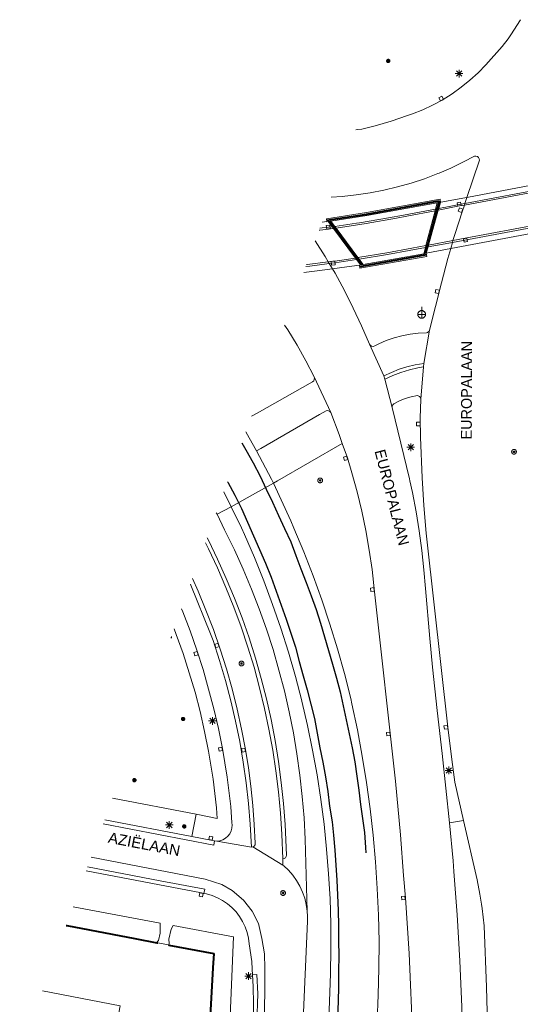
# Model space of a CAD drawing. Header units: metres. Extents: x 135779 to 137489, y 452643 to 455118.
# Tile 2 of 256: x 135779 to 135844, y 453048 to 453176. Entities that reach past the tile are written whole.
import ezdxf

# ---------------------------------------------------------------- set-up
doc = ezdxf.new("R2010")
doc.units = ezdxf.units.M
doc.linetypes.add('DGN_Style_3', pattern=[78.572352, 56.123108, -22.449243])
doc.linetypes.add('DGN_Style_4', pattern=[89.853097, 44.898487, -22.449243, 0.056123, -22.449243])
for name, color, linetype, lineweight in [('KTop_BTD_Groenvoorziening', 62, 'Continuous', 13), ('KTop_BTD_Groenvoorziening_gras- en kruidachtigen', 62, 'Continuous', 13), ('KTop_BTD_Groenvoorziening_heesters', 62, 'Continuous', 13), ('KTop_ORL_Weg_Straatnaam (t)', 7, 'Continuous', 13), ('KTop_OTD_Gesloten verharding', 15, 'Continuous', 13), ('KTop_OTD_Open verharding_beton element', 15, 'Continuous', 13), ('KTop_OWG_Verkeerseiland', 2, 'Continuous', 13), ('KTop_PAL_Lichtmast', 40, 'Continuous', 13), ('KTop_PAL_Portaal', 222, 'Continuous', 13), ('KTop_PND_Grondvlaksituatie van BAG-pand [tachy]', 1, 'Continuous', 13), ('KTop_PUT_Inspectie- of rioolput', 15, 'Continuous', 13), ('KTop_PUT_Kolk', 15, 'Continuous', 13), ('KTop_SHD_Hek (l)', 15, 'DGN_Style_4', 40), ('KTop_SHD_Muur', 15, 'Continuous', 13), ('KTop_SPR_Sneltram (l)', 251, 'DGN_Style_3', 30), ('KTop_TND_TUNNELDEEL', 16, 'Continuous', 13), ('KTop_VGO_Boom', 92, 'Continuous', 13), ('KTop_WGD_Fietspad', 40, 'Continuous', 13), ('KTop_WGD_OV-baan', 251, 'Continuous', 13), ('KTop_WGD_Overweg', 251, 'Continuous', 13), ('KTop_WGD_Rijbaan_Lokale weg', 251, 'Continuous', 13), ('KTop_WGD_Rijbaan_Lokale weg_fietsstrook', 40, 'Continuous', 13), ('KTop_WGD_Spoorbaan', 251, 'Continuous', 13), ('KTop_WGD_Voetpad', 251, 'Continuous', 13)]:
    doc.layers.add(name, color=color, linetype=linetype, lineweight=lineweight)
doc.styles.add('Style-Arial', font='arial.ttf')
doc.styles.add('Style-ROVU', font='ROVU.shx')

# ---------------------------------------------------------------- blocks, each defined once
blk = doc.blocks.new('PAL_Lichtmast')
at = {"layer": 'KTop_PAL_Lichtmast'}
for p, q in [((-0.35, -0.35), (0.35, 0.35)), ((0.35, -0.35), (-0.35, 0.35)), ((0, -0.5), (0, 0.5)), ((-0.5, 0), (0.5, 0))]:
    blk.add_line(p, q, dxfattribs=at)
blk = doc.blocks.new('PAL_Portaal')
at = {"layer": 'KTop_PAL_Portaal'}
for p, q in [((0, -0.5), (0, 1)), ((0.5, 0), (-0.5, 0))]:
    blk.add_line(p, q, dxfattribs=at)
at = {"layer": 'KTop_PAL_Portaal', "flags": 128}
blk.add_lwpolyline([(0, 0.5), (-0.05, 0.5), (-0.1, 0.49), (-0.15, 0.48), (-0.2, 0.46), (-0.25, 0.43), (-0.29, 0.4), (-0.33, 0.37), (-0.37, 0.33), (-0.4, 0.29), (-0.43, 0.25), (-0.46, 0.2), (-0.48, 0.15), (-0.49, 0.1), (-0.5, 0.05), (-0.5, 0), (-0.5, -0.05), (-0.49, -0.1), (-0.48, -0.15), (-0.46, -0.2), (-0.43, -0.25), (-0.4, -0.29), (-0.37, -0.33), (-0.33, -0.37), (-0.29, -0.4), (-0.25, -0.43), (-0.2, -0.46), (-0.15, -0.48), (-0.1, -0.49), (-0.05, -0.5), (0, -0.5), (0.05, -0.5), (0.1, -0.49), (0.15, -0.48), (0.2, -0.46), (0.25, -0.43), (0.29, -0.4), (0.33, -0.37), (0.37, -0.33), (0.4, -0.29), (0.43, -0.25), (0.46, -0.2), (0.48, -0.15), (0.49, -0.1), (0.5, -0.05), (0.5, 0), (0.5, 0.05), (0.49, 0.1), (0.48, 0.15), (0.46, 0.2), (0.43, 0.25), (0.4, 0.29), (0.37, 0.33), (0.33, 0.37), (0.29, 0.4), (0.25, 0.43), (0.2, 0.46), (0.15, 0.48), (0.1, 0.49), (0.05, 0.5), (0, 0.5)], dxfattribs=at)
blk = doc.blocks.new('PUT_Inspectie-_of_rioolput')
at = {"layer": 'KTop_PUT_Inspectie- of rioolput', "flags": 128}
for points in [[(0.31, 0), (0.31, 0.03), (0.3, 0.06), (0.29, 0.1), (0.28, 0.13), (0.27, 0.15), (0.25, 0.18), (0.23, 0.21), (0.21, 0.23), (0.18, 0.25), (0.15, 0.27), (0.13, 0.28), (0.1, 0.29), (0.06, 0.3), (0.03, 0.31), (0, 0.31), (-0.03, 0.31), (-0.06, 0.3), (-0.1, 0.29), (-0.13, 0.28), (-0.16, 0.27), (-0.18, 0.25), (-0.21, 0.23), (-0.23, 0.21), (-0.25, 0.18), (-0.27, 0.15), (-0.28, 0.13), (-0.29, 0.1), (-0.3, 0.06), (-0.31, 0.03), (-0.31, 0), (-0.31, -0.03), (-0.3, -0.06), (-0.29, -0.1), (-0.28, -0.13), (-0.27, -0.16), (-0.25, -0.18), (-0.23, -0.21), (-0.21, -0.23), (-0.18, -0.25), (-0.15, -0.27), (-0.13, -0.28), (-0.1, -0.29), (-0.06, -0.3), (-0.03, -0.31), (0, -0.31), (0.03, -0.31), (0.06, -0.3), (0.1, -0.29), (0.13, -0.28), (0.15, -0.27), (0.18, -0.25), (0.21, -0.23), (0.23, -0.21), (0.25, -0.18), (0.27, -0.15), (0.28, -0.13), (0.29, -0.1), (0.3, -0.06), (0.31, -0.03), (0.31, 0)], [(0.1, 0), (0.09, 0.01), (0.09, 0.02), (0.09, 0.03), (0.09, 0.04), (0.08, 0.05), (0.08, 0.06), (0.07, 0.06), (0.06, 0.07), (0.06, 0.08), (0.05, 0.08), (0.04, 0.09), (0.03, 0.09), (0.02, 0.09), (0.01, 0.09), (0, 0.09), (-0.01, 0.09), (-0.02, 0.09), (-0.03, 0.09), (-0.04, 0.09), (-0.05, 0.08), (-0.06, 0.08), (-0.06, 0.07), (-0.07, 0.06), (-0.08, 0.06), (-0.08, 0.05), (-0.09, 0.04), (-0.09, 0.03), (-0.09, 0.02), (-0.09, 0.01), (-0.09, 0), (-0.09, -0.01), (-0.09, -0.02), (-0.09, -0.03), (-0.09, -0.04), (-0.08, -0.05), (-0.08, -0.06), (-0.07, -0.06), (-0.06, -0.07), (-0.06, -0.08), (-0.05, -0.08), (-0.04, -0.09), (-0.03, -0.09), (-0.02, -0.09), (-0.01, -0.09), (0, -0.09), (0.01, -0.09), (0.02, -0.09), (0.03, -0.09), (0.04, -0.09), (0.05, -0.08), (0.06, -0.08), (0.06, -0.07), (0.07, -0.06), (0.08, -0.06), (0.08, -0.05), (0.09, -0.04), (0.09, -0.03), (0.09, -0.02), (0.09, -0.01), (0.1, 0)], [(0.04, 0), (0.03, 0), (0.03, 0.01), (0.03, 0.01), (0.03, 0.01), (0.03, 0.02), (0.03, 0.02), (0.03, 0.02), (0.02, 0.03), (0.02, 0.03), (0.02, 0.03), (0.01, 0.03), (0.01, 0.03), (0.01, 0.03), (0, 0.03), (0, 0.03), (0, 0.03), (-0.01, 0.03), (-0.01, 0.03), (-0.01, 0.03), (-0.02, 0.03), (-0.02, 0.03), (-0.02, 0.03), (-0.03, 0.02), (-0.03, 0.02), (-0.03, 0.02), (-0.03, 0.01), (-0.03, 0.01), (-0.03, 0.01), (-0.03, 0), (-0.03, 0), (-0.03, 0), (-0.03, -0.01), (-0.03, -0.01), (-0.03, -0.01), (-0.03, -0.02), (-0.03, -0.02), (-0.03, -0.02), (-0.02, -0.03), (-0.02, -0.03), (-0.02, -0.03), (-0.01, -0.03), (-0.01, -0.03), (-0.01, -0.03), (0, -0.03), (0, -0.03), (0, -0.03), (0.01, -0.03), (0.01, -0.03), (0.01, -0.03), (0.02, -0.03), (0.02, -0.03), (0.02, -0.03), (0.03, -0.02), (0.03, -0.02), (0.03, -0.02), (0.03, -0.01), (0.03, -0.01), (0.03, -0.01), (0.03, 0), (0.04, 0)], [(0.01, 0.02), (0.01, 0.02), (0.01, 0.02), (0, 0.02), (0, 0.02), (0, 0.02), (0, 0.02), (-0.01, 0.02), (-0.01, 0.02), (-0.01, 0.02), (-0.01, 0.02), (-0.01, 0.02), (-0.02, 0.02), (-0.02, 0.01), (-0.02, 0.01), (-0.02, 0.01), (-0.02, 0.01), (-0.02, 0.01), (-0.02, 0), (-0.02, 0), (-0.02, 0), (-0.02, 0), (-0.02, -0.01), (-0.02, -0.01), (-0.02, -0.01), (-0.02, -0.01), (-0.02, -0.01), (-0.02, -0.02), (-0.01, -0.02), (-0.01, -0.02), (-0.01, -0.02), (-0.01, -0.02), (-0.01, -0.02), (0, -0.02), (0, -0.02), (0, -0.02), (0, -0.02), (0.01, -0.02), (0.01, -0.02), (0.01, -0.02), (0.01, -0.02), (0.01, -0.02), (0.02, -0.02), (0.02, -0.01), (0.02, -0.01), (0.02, -0.01), (0.02, -0.01), (0.02, -0.01), (0.02, 0), (0.02, 0), (0.02, 0), (0.02, 0), (0.02, 0.01), (0.02, 0.01), (0.02, 0.01), (0.02, 0.01), (0.02, 0.01), (0.02, 0.02), (0.01, 0.02), (0.01, 0.02), (0.01, 0.02)]]:
    blk.add_lwpolyline(points, dxfattribs=at)
blk = doc.blocks.new('PUT_Kolk')
at = {"layer": 'KTop_PUT_Kolk', "flags": 128}
blk.add_lwpolyline([(0.22, -0.23), (0.22, 0.22), (-0.23, 0.22), (-0.23, -0.23), (0.22, -0.23)], dxfattribs=at)
blk = doc.blocks.new('VGO_Boom')
at = {"layer": 'KTop_VGO_Boom', "flags": 128}
for points in [[(0.21, 0), (0.21, 0.02), (0.21, 0.04), (0.2, 0.07), (0.2, 0.09), (0.19, 0.11), (0.17, 0.13), (0.16, 0.14), (0.14, 0.16), (0.13, 0.17), (0.11, 0.19), (0.09, 0.2), (0.07, 0.2), (0.04, 0.21), (0.02, 0.21), (0, 0.21), (-0.02, 0.21), (-0.05, 0.21), (-0.07, 0.2), (-0.09, 0.2), (-0.11, 0.19), (-0.13, 0.17), (-0.14, 0.16), (-0.16, 0.14), (-0.17, 0.13), (-0.19, 0.11), (-0.2, 0.09), (-0.2, 0.07), (-0.21, 0.04), (-0.21, 0.02), (-0.22, 0), (-0.21, -0.02), (-0.21, -0.05), (-0.2, -0.07), (-0.2, -0.09), (-0.19, -0.11), (-0.17, -0.13), (-0.16, -0.14), (-0.14, -0.16), (-0.13, -0.17), (-0.11, -0.19), (-0.09, -0.2), (-0.07, -0.2), (-0.05, -0.21), (-0.02, -0.21), (0, -0.22), (0.02, -0.21), (0.04, -0.21), (0.07, -0.2), (0.09, -0.2), (0.11, -0.19), (0.13, -0.17), (0.14, -0.16), (0.16, -0.14), (0.17, -0.13), (0.19, -0.11), (0.2, -0.09), (0.2, -0.07), (0.21, -0.05), (0.21, -0.02), (0.21, 0)], [(0.15, 0), (0.15, 0.02), (0.15, 0.03), (0.15, 0.05), (0.14, 0.06), (0.13, 0.08), (0.13, 0.09), (0.12, 0.1), (0.1, 0.12), (0.09, 0.13), (0.08, 0.13), (0.06, 0.14), (0.05, 0.15), (0.03, 0.15), (0.02, 0.15), (0, 0.15), (-0.02, 0.15), (-0.03, 0.15), (-0.05, 0.15), (-0.06, 0.14), (-0.08, 0.13), (-0.09, 0.13), (-0.1, 0.12), (-0.12, 0.1), (-0.13, 0.09), (-0.13, 0.08), (-0.14, 0.06), (-0.15, 0.05), (-0.15, 0.03), (-0.15, 0.02), (-0.16, 0), (-0.15, -0.02), (-0.15, -0.03), (-0.15, -0.05), (-0.14, -0.06), (-0.13, -0.08), (-0.13, -0.09), (-0.12, -0.1), (-0.1, -0.12), (-0.09, -0.13), (-0.08, -0.13), (-0.06, -0.14), (-0.05, -0.15), (-0.03, -0.15), (-0.02, -0.15), (0, -0.16), (0.02, -0.15), (0.03, -0.15), (0.05, -0.15), (0.06, -0.14), (0.08, -0.13), (0.09, -0.13), (0.1, -0.12), (0.12, -0.1), (0.13, -0.09), (0.13, -0.08), (0.14, -0.06), (0.15, -0.05), (0.15, -0.03), (0.15, -0.02), (0.15, 0)], [(0.1, 0), (0.09, 0.01), (0.09, 0.02), (0.09, 0.03), (0.09, 0.04), (0.08, 0.05), (0.08, 0.06), (0.07, 0.06), (0.06, 0.07), (0.06, 0.08), (0.05, 0.08), (0.04, 0.09), (0.03, 0.09), (0.02, 0.09), (0.01, 0.09), (0, 0.09), (-0.01, 0.09), (-0.02, 0.09), (-0.03, 0.09), (-0.04, 0.09), (-0.05, 0.08), (-0.06, 0.08), (-0.06, 0.07), (-0.07, 0.06), (-0.08, 0.06), (-0.08, 0.05), (-0.09, 0.04), (-0.09, 0.03), (-0.09, 0.02), (-0.09, 0.01), (-0.1, 0), (-0.09, -0.01), (-0.09, -0.02), (-0.09, -0.03), (-0.09, -0.04), (-0.08, -0.05), (-0.08, -0.06), (-0.07, -0.06), (-0.06, -0.07), (-0.06, -0.08), (-0.05, -0.08), (-0.04, -0.09), (-0.03, -0.09), (-0.02, -0.09), (-0.01, -0.09), (0, -0.1), (0.01, -0.09), (0.02, -0.09), (0.03, -0.09), (0.04, -0.09), (0.05, -0.08), (0.06, -0.08), (0.06, -0.07), (0.07, -0.06), (0.08, -0.06), (0.08, -0.05), (0.09, -0.04), (0.09, -0.03), (0.09, -0.02), (0.09, -0.01), (0.1, 0)], [(0.04, 0), (0.03, 0), (0.03, 0.01), (0.03, 0.01), (0.03, 0.01), (0.03, 0.02), (0.03, 0.02), (0.03, 0.02), (0.02, 0.03), (0.02, 0.03), (0.02, 0.03), (0.01, 0.03), (0.01, 0.03), (0.01, 0.03), (0, 0.03), (0, 0.03), (0, 0.03), (-0.01, 0.03), (-0.01, 0.03), (-0.01, 0.03), (-0.02, 0.03), (-0.02, 0.03), (-0.02, 0.03), (-0.03, 0.02), (-0.03, 0.02), (-0.03, 0.02), (-0.03, 0.01), (-0.03, 0.01), (-0.03, 0.01), (-0.04, 0), (-0.04, 0), (-0.04, 0), (-0.03, -0.01), (-0.03, -0.01), (-0.03, -0.01), (-0.03, -0.02), (-0.03, -0.02), (-0.03, -0.02), (-0.02, -0.03), (-0.02, -0.03), (-0.02, -0.03), (-0.01, -0.03), (-0.01, -0.03), (-0.01, -0.03), (0, -0.04), (0, -0.04), (0, -0.04), (0.01, -0.03), (0.01, -0.03), (0.01, -0.03), (0.02, -0.03), (0.02, -0.03), (0.02, -0.03), (0.03, -0.02), (0.03, -0.02), (0.03, -0.02), (0.03, -0.01), (0.03, -0.01), (0.03, -0.01), (0.03, 0), (0.04, 0)]]:
    blk.add_lwpolyline(points, dxfattribs=at)

msp = doc.modelspace()

# ---------------------------------------------------------------- linework, layer by layer
at = {"layer": 'KTop_BTD_Groenvoorziening', "flags": 128}
msp.add_lwpolyline([(135784.55, 453057.9), (135784.61, 453057.88), (135793.46, 453056.2), (135796.32, 453055.65)], dxfattribs=at)
at = {"layer": 'KTop_BTD_Groenvoorziening_gras- en kruidachtigen', "flags": 128}
msp.add_lwpolyline([(135801.4, 453072.34), (135790.56, 453074.42)], dxfattribs=at)
at = {"layer": 'KTop_BTD_Groenvoorziening_heesters', "flags": 128}
msp.add_lwpolyline([(135797.87, 453055.35), (135803.69, 453054.23), (135803.58, 453052.37), (135802.88, 453040.3), (135800.16, 453025.52), (135798.46, 453016.7), (135795.63, 453001.97), (135795.25, 453000), (135793.93, 452993.13), (135790.54, 452975.42), (135790.45, 452974.99)], dxfattribs=at)
at = {"layer": 'KTop_OTD_Gesloten verharding', "flags": 128}
for points in [[(135832.5, 453150.98), (135832.44, 453150.77), (135832.86, 453150.85), (135835.63, 453151.39), (135835.99, 453151.46), (135836.24, 453151.5), (135850.94, 453154.25), (135854, 453154.82), (135857.89, 453155.55), (135860.69, 453156.07), (135861.03, 453156.13), (135861.12, 453156.37)], [(135861.12, 453156.37), (135861.41, 453157.18), (135861.07, 453157.11), (135860.88, 453157.08), (135860.88, 453157.09), (135858.27, 453156.6), (135854.38, 453155.87), (135851.34, 453155.3), (135836.58, 453152.51), (135836.3, 453152.46), (135832.71, 453151.79), (135832.5, 453150.98)], [(135861.12, 453156.37), (135860.78, 453156.31), (135857.97, 453155.78), (135854.08, 453155.05), (135851.02, 453154.47), (135836.3, 453151.7), (135836.05, 453151.65), (135832.92, 453151.06), (135832.5, 453150.98)], [(135831.19, 453146.01), (135830.98, 453145.18), (135831.3, 453145.24), (135831.3, 453145.26), (135834.48, 453145.86), (135849.02, 453148.59), (135851.91, 453149.13), (135855.81, 453149.86), (135858.67, 453150.4), (135858.65, 453150.34), (135858.99, 453150.4), (135859.3, 453151.28)], [(135859.3, 453151.28), (135859.38, 453151.52), (135859.05, 453151.45), (135856.23, 453150.93), (135852.3, 453150.19), (135849.33, 453149.63), (135836.33, 453147.2), (135834.76, 453146.91), (135831.6, 453146.32), (135831.26, 453146.26), (135831.19, 453146.01)], [(135831.19, 453146.01), (135831.53, 453146.07), (135834.7, 453146.66), (135849.26, 453149.39), (135852.21, 453149.95), (135856.11, 453150.68), (135858.96, 453151.21), (135859.3, 453151.28)], [(135819.41, 453148.74), (135822.24, 453149.15), (135822.62, 453149.21), (135826.38, 453149.84), (135828.34, 453150.2), (135832.5, 453150.98)], [(135817.38, 453148.23), (135817.49, 453148.24), (135818.61, 453148.39), (135818.85, 453148.42), (135819.24, 453148.47), (135819.58, 453148.52), (135819.41, 453148.74)], [(135819.41, 453148.74), (135819.07, 453148.7), (135818.58, 453148.64), (135817.8, 453148.53), (135817.47, 453148.49)], [(135831.19, 453146.01), (135829.08, 453145.61), (135826.28, 453145.09), (135822.59, 453144.47)], [(135815.67, 453143.54), (135816.16, 453143.59), (135817.13, 453143.71), (135818.7, 453143.91), (135819.41, 453144.01), (135822.25, 453144.42), (135822.59, 453144.47)], [(135822.59, 453144.47), (135822.43, 453144.68), (135822.1, 453144.63), (135819.43, 453144.24), (135819.16, 453144.21), (135818.57, 453144.13), (135815.83, 453143.79), (135815.76, 453143.78)]]:
    msp.add_lwpolyline(points, dxfattribs=at)
at = {"layer": 'KTop_OTD_Open verharding_beton element', "flags": 128}
for points in [[(135819.41, 453148.74), (135818.91, 453149.42), (135818.57, 453149.37), (135818.4, 453149.34), (135818.4, 453149.37), (135817.76, 453149.29)], [(135815.39, 453142.76), (135817.15, 453142.96), (135819.11, 453143.22), (135820.34, 453143.38), (135822.61, 453143.7), (135822.77, 453143.73), (135823.1, 453143.79), (135822.59, 453144.47)]]:
    msp.add_lwpolyline(points, dxfattribs=at)
at = {"layer": 'KTop_OWG_Verkeerseiland', "flags": 128}
for points in [[(135805.97, 453112.31), (135804.13, 453111.33)], [(135836.11, 453071.55), (135834.32, 453071.24)]]:
    msp.add_lwpolyline(points, dxfattribs=at)
at = {"layer": 'KTop_PND_Grondvlaksituatie van BAG-pand [tachy]', "flags": 128}
msp.add_lwpolyline([(135778.5, 452979.33), (135782.08, 452998.09), (135782.45, 453000), (135786.68, 453022.17), (135791.54, 453047.45), (135781.46, 453049.38)], dxfattribs=at)
at = {"layer": 'KTop_SHD_Hek (l)', "flags": 128}
for points in [[(135818.37, 453149.54), (135823.55, 453150.34), (135832.91, 453152.04), (135832.93, 453151.85), (135831.14, 453145.21)], [(135822.93, 453143.76), (135818.74, 453149.39)], [(135831.33, 453145.04), (135822.64, 453143.5)], [(135784.55, 453057.9), (135784.61, 453057.88), (135793.46, 453056.2), (135796.32, 453055.65), (135796.42, 453055.63)], [(135797.82, 453055.36), (135797.87, 453055.35), (135803.69, 453054.23), (135803.58, 453052.37), (135802.88, 453040.3), (135800.16, 453025.52), (135798.46, 453016.7), (135795.63, 453001.97), (135795.25, 453000), (135793.93, 452993.13), (135790.54, 452975.42), (135790.45, 452974.99)]]:
    msp.add_lwpolyline(points, dxfattribs=at)
at = {"layer": 'KTop_SHD_Muur', "flags": 128}
for points in [[(135832.86, 453150.85), (135832.92, 453151.06), (135833.13, 453151.83), (135833.13, 453151.86), (135833.09, 453152.28), (135823.52, 453150.54), (135818.34, 453149.74), (135818.4, 453149.37), (135818.4, 453149.34), (135818.57, 453149.37)], [(135832.5, 453150.98), (135832.71, 453151.8), (135823.58, 453150.14), (135818.91, 453149.42)], [(135832.44, 453150.77), (135831.26, 453146.26)], [(135831.6, 453146.32), (135832.86, 453150.85)], [(135832.5, 453150.98), (135832.44, 453150.77)], [(135818.57, 453149.37), (135818.91, 453149.42)], [(135818.57, 453149.37), (135819.07, 453148.7), (135819.24, 453148.47)], [(135818.91, 453149.42), (135819.41, 453148.74)], [(135819.58, 453148.52), (135819.41, 453148.74)], [(135819.24, 453148.47), (135822.1, 453144.63)], [(135822.43, 453144.68), (135819.58, 453148.52)], [(135831.26, 453146.26), (135831.19, 453146.01)], [(135831.3, 453145.24), (135831.3, 453145.26), (135831.53, 453146.07), (135831.6, 453146.32)], [(135822.77, 453143.73), (135822.61, 453143.7), (135822.67, 453143.3), (135831.36, 453144.84), (135831.3, 453145.24), (135831.3, 453145.24)], [(135823.1, 453143.79), (135830.98, 453145.18)], [(135830.98, 453145.18), (135831.19, 453146.01)], [(135830.98, 453145.18), (135831.3, 453145.24)], [(135822.1, 453144.63), (135822.25, 453144.42), (135822.77, 453143.73)], [(135822.59, 453144.47), (135822.43, 453144.68)], [(135822.59, 453144.47), (135823.1, 453143.79)], [(135822.77, 453143.73), (135823.1, 453143.79)]]:
    msp.add_lwpolyline(points, dxfattribs=at)
at = {"layer": 'KTop_SPR_Sneltram (l)', "flags": 128}
for points in [[(135807.35, 453120.63), (135807.87, 453119.69), (135808.82, 453118), (135809.73, 453116.29), (135810.52, 453114.59), (135811.31, 453112.88), (135812.1, 453111.18), (135812.9, 453109.48), (135813.69, 453107.75), (135814.35, 453105.99), (135815.02, 453104.23), (135815.68, 453102.47), (135816.34, 453100.72), (135817.01, 453098.96), (135817.55, 453097.18), (135818.08, 453095.38), (135818.6, 453093.61), (135819.12, 453091.83), (135819.65, 453090.05), (135820.1, 453088.25), (135820.49, 453086.43), (135820.88, 453084.61), (135821.27, 453082.8), (135821.66, 453080.98), (135822.02, 453079.14), (135822.27, 453077.3), (135822.52, 453075.47), (135822.77, 453073.63), (135823.02, 453071.79), (135823.27, 453069.96), (135823.4, 453068.02), (135823.52, 453066.04), (135823.64, 453064.07), (135823.76, 453062.1), (135823.88, 453060.13), (135823.92, 453058.13), (135823.93, 453056.13), (135823.91, 453054.14), (135823.88, 453052.15), (135823.82, 453050.17), (135823.75, 453048.18), (135823.68, 453046.19), (135823.59, 453044.21)], [(135805.5, 453115.53), (135805.51, 453115.51), (135806.42, 453113.81), (135807.29, 453112.07), (135808.07, 453110.29), (135808.85, 453108.52), (135809.64, 453106.75), (135810.42, 453104.98), (135811.16, 453103.16), (135811.8, 453101.34), (135812.44, 453099.52), (135813.09, 453097.69), (135813.73, 453095.87), (135814.31, 453094.06), (135814.81, 453092.2)], [(135814.81, 453092.2), (135815.31, 453090.35), (135815.81, 453088.5), (135816.31, 453086.65), (135816.77, 453084.77), (135817.13, 453082.88), (135817.49, 453080.99), (135817.85, 453079.1), (135818.21, 453077.21), (135818.52, 453075.32), (135818.73, 453073.41), (135819.06, 453071.36), (135819.24, 453069.62), (135819.42, 453067.68), (135819.57, 453065.73), (135819.7, 453063.78), (135819.79, 453061.82), (135819.85, 453059.85), (135819.9, 453057.87), (135819.92, 453055.9), (135819.93, 453053.93), (135819.91, 453051.96), (135819.88, 453049.98), (135819.84, 453048.01), (135819.78, 453046.04), (135819.71, 453044.07), (135819.63, 453042.1), (135819.55, 453040.13), (135819.47, 453038.16), (135819.38, 453036.2), (135819.29, 453034.23), (135819.2, 453032.26), (135819.11, 453030.3), (135819.03, 453028.33), (135818.94, 453026.37), (135818.85, 453024.4), (135818.76, 453022.44), (135818.67, 453020.47), (135818.58, 453018.51), (135818.49, 453016.54), (135818.41, 453014.58), (135818.32, 453012.61), (135818.23, 453010.64), (135818.14, 453008.68), (135818.03, 453006.71), (135817.91, 453004.75), (135817.8, 453002.78), (135817.68, 453000.82), (135817.56, 452998.86), (135817.45, 452996.89)]]:
    msp.add_lwpolyline(points, dxfattribs=at)
at = {"layer": 'KTop_TND_TUNNELDEEL', "flags": 128}
for points in [[(135851.34, 453155.3), (135836.58, 453152.51), (135836.3, 453152.46), (135832.71, 453151.79), (135832.5, 453150.98), (135832.44, 453150.77), (135831.26, 453146.26), (135831.19, 453146.01)], [(135815.39, 453142.76), (135817.15, 453142.96), (135819.11, 453143.22), (135820.34, 453143.38), (135822.61, 453143.7), (135822.77, 453143.73), (135823.1, 453143.79), (135822.59, 453144.47), (135822.43, 453144.68), (135819.58, 453148.52), (135819.41, 453148.74), (135818.91, 453149.42), (135818.57, 453149.37), (135818.4, 453149.34), (135818.4, 453149.37), (135817.76, 453149.29)], [(135831.19, 453146.01), (135830.98, 453145.18), (135831.3, 453145.24), (135831.3, 453145.26), (135834.48, 453145.86), (135849.02, 453148.59)]]:
    msp.add_lwpolyline(points, dxfattribs=at)
at = {"layer": 'KTop_VGO_Boom', "flags": 128}
for points in [[(135798.11, 453095.21), (135798.13, 453095.22), (135798.14, 453095.23), (135798.16, 453095.25), (135798.17, 453095.26), (135798.19, 453095.28), (135798.2, 453095.3), (135798.2, 453095.32), (135798.21, 453095.35), (135798.21, 453095.37), (135798.21, 453095.39)], [(135798.21, 453095.39), (135798.21, 453095.41), (135798.21, 453095.44), (135798.2, 453095.46), (135798.2, 453095.46)]]:
    msp.add_lwpolyline(points, dxfattribs=at)
at = {"layer": 'KTop_WGD_Fietspad', "flags": 128}
for points in [[(135850.94, 453154.25), (135836.24, 453151.5)], [(135836.24, 453151.5), (135835.99, 453151.46), (135835.63, 453151.39), (135832.86, 453150.85)], [(135819.58, 453148.52), (135823.5, 453149.13), (135827.41, 453149.81), (135828.79, 453150.07), (135832.44, 453150.77)], [(135832.86, 453150.85), (135832.44, 453150.77)], [(135834.76, 453146.91), (135836.33, 453147.2), (135849.33, 453149.63)], [(135819.24, 453148.47), (135818.85, 453148.42), (135818.61, 453148.39), (135817.49, 453148.24), (135817.38, 453148.23)], [(135819.58, 453148.52), (135819.24, 453148.47)], [(135831.26, 453146.26), (135829.41, 453145.92), (135826.16, 453145.31), (135822.43, 453144.68)], [(135831.26, 453146.26), (135831.6, 453146.32)], [(135831.6, 453146.32), (135834.76, 453146.91)], [(135815.76, 453143.78), (135815.83, 453143.79), (135818.57, 453144.13)], [(135818.57, 453144.13), (135819.16, 453144.21), (135819.43, 453144.24), (135822.1, 453144.63)], [(135822.1, 453144.63), (135822.43, 453144.68)], [(135823.91, 453133.45), (135824.03, 453133.29), (135824.2, 453133.18), (135824.4, 453133.15), (135824.6, 453133.2), (135825.12, 453133.46), (135826.1, 453133.9), (135827.11, 453134.25), (135828.14, 453134.53), (135829.19, 453134.74), (135830.25, 453134.86), (135831.32, 453134.91), (135831.45, 453134.95), (135831.62, 453135.07), (135831.73, 453135.24)], [(135830.98, 453130.9), (135829.84, 453130.73), (135828.79, 453130.49), (135827.76, 453130.17), (135826.76, 453129.77), (135825.8, 453129.3)], [(135808.59, 453124.06), (135809.32, 453124.46), (135816.53, 453128.53), (135816.68, 453128.68), (135816.76, 453128.86), (135816.77, 453129.07), (135816.73, 453129.2)], [(135809.25, 453119.56), (135809.83, 453119.87), (135817.42, 453124.28), (135818.31, 453124.78), (135818.42, 453124.81), (135818.62, 453124.79), (135818.78, 453124.69), (135818.9, 453124.54)], [(135804.03, 453111.5), (135804.13, 453111.33)], [(135804.13, 453111.33), (135805.11, 453109.31), (135806.38, 453106.72), (135807.53, 453104.18), (135808.61, 453101.61), (135809.61, 453099.02), (135810.54, 453096.39), (135811.4, 453093.74), (135812.17, 453091.07), (135812.87, 453088.38), (135813.49, 453085.66), (135814.04, 453082.93), (135814.5, 453080.19), (135814.89, 453077.43), (135815.2, 453074.66), (135815.42, 453071.89), (135815.57, 453069.11), (135815.84, 453059.75)], [(135812.67, 453066.54), (135812.86, 453066.58), (135813.02, 453066.69), (135813.12, 453066.86), (135813.15, 453067.05), (135812.96, 453071), (135812.75, 453073.75), (135812.47, 453076.49), (135812.11, 453079.22), (135811.66, 453081.93), (135811.14, 453084.64), (135810.54, 453087.33), (135809.86, 453090), (135809.11, 453092.64), (135808.28, 453095.27), (135807.37, 453097.87), (135806.39, 453100.44), (135805.33, 453102.99), (135804.2, 453105.5), (135803, 453107.97), (135802.85, 453108.25)], [(135800.67, 453102.25), (135800.74, 453102.1), (135803.29, 453095.81), (135803.61, 453094.91), (135804.46, 453092.33), (135805.23, 453089.73), (135805.92, 453087.1), (135806.54, 453084.46), (135807.08, 453081.8), (135807.54, 453079.13), (135807.92, 453076.44), (135808.23, 453073.74), (135808.45, 453071.04), (135808.59, 453068.06)], [(135804.08, 453068.85), (135804.48, 453068.9), (135804.87, 453069.03), (135805.22, 453069.22), (135805.52, 453069.49), (135805.77, 453069.81), (135805.95, 453070.17), (135806.05, 453070.55), (135806.08, 453070.96), (135806.05, 453071.22), (135805.9, 453073.37), (135805.46, 453077.15), (135804.82, 453080.87), (135804.32, 453083.47), (135803.73, 453086.05), (135802.34, 453091.16), (135801.52, 453093.68), (135800.63, 453096.18), (135799.67, 453098.64), (135799.5, 453099.03)]]:
    msp.add_lwpolyline(points, dxfattribs=at)
at = {"layer": 'KTop_WGD_OV-baan', "flags": 128}
for points in [[(135802.61, 453107.6), (135803, 453106.84), (135804.17, 453104.35), (135805.27, 453101.82), (135806.3, 453099.27), (135807.25, 453096.68), (135808.13, 453094.07), (135808.93, 453091.44), (135809.65, 453088.78), (135810.3, 453086.1), (135810.87, 453083.41), (135811.36, 453080.69), (135811.77, 453077.97), (135812.1, 453075.24), (135812.35, 453072.49), (135812.52, 453069.74), (135812.67, 453066.54)], [(135808.78, 453068.1), (135808.95, 453068.21), (135809.06, 453068.37), (135809.09, 453068.57), (135808.97, 453071.01), (135808.79, 453073.5), (135808.53, 453075.98), (135808.2, 453078.39), (135807.81, 453080.74), (135807.31, 453083.39), (135806.73, 453086.02), (135806.08, 453088.63), (135805.35, 453091.23), (135804.54, 453093.8), (135803.65, 453096.34), (135802.69, 453098.86), (135801.66, 453101.35), (135800.93, 453102.97)], [(135808.78, 453068.1), (135812.69, 453065.74)], [(135812.69, 453065.74), (135812.67, 453066.54)]]:
    msp.add_lwpolyline(points, dxfattribs=at)
at = {"layer": 'KTop_WGD_Overweg', "flags": 128}
for points in [[(135807.86, 453122.04), (135808.29, 453121.28), (135809.25, 453119.57), (135809.25, 453119.56)], [(135809.25, 453119.56), (135811.18, 453115.9), (135811.44, 453115.39)], [(135805.97, 453112.31), (135808.73, 453113.86), (135811.44, 453115.39)], [(135805.97, 453112.31), (135805.03, 453114.24)]]:
    msp.add_lwpolyline(points, dxfattribs=at)
at = {"layer": 'KTop_WGD_Rijbaan_Lokale weg', "flags": 128}
for points in [[(135822.13, 453161.3), (135822.35, 453161.32), (135822.95, 453161.39), (135824.67, 453161.82), (135826.75, 453162.42), (135828.88, 453163.14), (135829.52, 453163.35), (135830.83, 453163.87), (135832.12, 453164.47), (135833.36, 453165.14), (135834.66, 453165.97), (135835.83, 453166.82), (135836.95, 453167.73), (135838.02, 453168.7), (135839.03, 453169.73), (135841.15, 453172.11), (135841.93, 453173.12), (135842.28, 453173.64), (135843.52, 453175.6)], [(135836.24, 453151.5), (135836.3, 453151.7), (135836.58, 453152.51), (135838.17, 453157.22), (135838.19, 453157.33), (135838.18, 453157.52), (135838.09, 453157.7), (135837.94, 453157.83), (135837.75, 453157.88), (135837.55, 453157.86), (135836.12, 453157.11), (135834.47, 453156.32), (135832.97, 453155.67), (135832.79, 453155.59), (135831.08, 453154.93), (135829.34, 453154.36), (135827.57, 453153.86), (135825.79, 453153.43), (135823.99, 453153.09), (135822.18, 453152.82), (135820.36, 453152.63), (135818.95, 453152.55)], [(135834.76, 453146.91), (135834.76, 453146.91), (135835, 453147.67), (135835.99, 453150.77), (135836.24, 453151.5), (135836.24, 453151.5)], [(135816.88, 453146.87), (135818.16, 453144.84), (135818.57, 453144.14), (135818.57, 453144.13)], [(135831.73, 453135.24), (135833.26, 453141.41), (135834.09, 453144.55), (135834.48, 453145.86), (135834.7, 453146.66), (135834.76, 453146.91)], [(135818.57, 453144.13), (135818.7, 453143.91), (135819.11, 453143.22), (135819.45, 453142.64), (135820.67, 453140.4), (135821.82, 453138.11), (135822.9, 453135.8), (135823.91, 453133.45)], [(135816.73, 453129.2), (135815.66, 453131.26), (135814.52, 453133.3), (135813.31, 453135.29), (135812.9, 453135.91)], [(135830.98, 453130.9), (135831.73, 453135.24)], [(135823.91, 453133.45), (135825.8, 453129.3)], [(135830.95, 453130.49), (135830.98, 453130.9)], [(135830.57, 453126.3), (135830.95, 453130.49)], [(135818.9, 453124.54), (135816.73, 453129.2)], [(135825.8, 453129.3), (135825.92, 453128.88)], [(135825.92, 453128.88), (135826.86, 453125.2)], [(135836.11, 453071.55), (135835.02, 453076.51), (135834.6, 453079.47), (135834.1, 453083.66), (135831.41, 453107.71), (135831.29, 453108.88), (135830.98, 453112.47), (135830.76, 453116.06), (135830.55, 453121.34), (135830.52, 453123.82), (135830.57, 453126.3)], [(135820.39, 453120.54), (135819.98, 453121.7), (135818.9, 453124.54)], [(135826.86, 453125.2), (135829.12, 453115.92), (135829.17, 453115.66), (135829.51, 453114.15), (135829.99, 453111.66), (135830.39, 453109.16), (135830.72, 453106.64), (135830.96, 453104.12), (135831.18, 453101.7), (135831.76, 453095.17), (135832.11, 453091.44), (135832.7, 453085.84), (135833.38, 453080.25), (135834.32, 453071.24)], [(135829.55, 453043.08), (135829.09, 453054.26), (135828.58, 453061.48), (135828.36, 453064.37), (135827.96, 453069.66), (135827.3, 453076.66), (135824.57, 453101.25), (135824.25, 453104.13), (135823.89, 453106.68), (135823.45, 453109.22), (135822.92, 453111.74), (135822.63, 453112.98), (135822.33, 453114.24), (135821.65, 453116.73), (135821.06, 453118.68), (135820.39, 453120.54)], [(135789.35, 453071.1), (135803.71, 453068.34), (135803.8, 453068.88)], [(135789.54, 453071.61), (135800.85, 453069.46)], [(135834.32, 453071.24), (135834.78, 453066.3), (135834.89, 453064.9), (135835.3, 453059.28), (135835.64, 453053.3), (135835.91, 453047.32), (135836.26, 453036.78), (135836.4, 453030.56), (135836.46, 453024.33), (135836.44, 453012.32), (135836.42, 453010.16), (135836.31, 453006.24), (135836.13, 453002.33), (135836, 453000), (135835.23, 452986.34), (135834.59, 452978.58), (135833.97, 452972), (135833.26, 452965.42), (135832.67, 452960.46), (135832.56, 452959.68)], [(135836.37, 452958.3), (135836.83, 452961.94), (135838.75, 452992.9), (135838.92, 452997.19), (135839.01, 453000), (135839.17, 453005.03), (135839.39, 453015.58), (135839.47, 453023.01), (135839.48, 453030.44), (135839.41, 453037.87), (135839.36, 453040.55), (135839.33, 453041.9), (135839.12, 453049.88), (135838.83, 453057.86), (135838.57, 453060.11), (135838.48, 453060.64), (135838.27, 453061.97), (135837.89, 453063.81), (135836.11, 453071.55)], [(135803.8, 453068.88), (135803.7, 453068.89), (135803.32, 453068.99), (135800.85, 453069.46)], [(135803.8, 453068.88), (135804.08, 453068.85)], [(135808.59, 453068.06), (135804.08, 453068.85)], [(135808.59, 453068.06), (135808.78, 453068.1)], [(135787.77, 453066.76), (135802.59, 453063.93), (135804.73, 453063.23), (135806.11, 453062.43), (135807.56, 453061.18), (135808.68, 453059.76), (135809.51, 453058.16), (135809.94, 453056.22), (135810.31, 453054.2), (135810.34, 453052.29), (135810.31, 453044.27), (135809.42, 453024.91), (135808.24, 453000), (135807.79, 452991.19), (135806.96, 452981.26), (135806.31, 452973.05), (135805.89, 452969.38)], [(135815.84, 453059.75), (135815.72, 453060.6), (135815.51, 453061.42), (135815.23, 453062.22), (135814.87, 453063), (135814.45, 453063.73), (135813.95, 453064.43), (135813.4, 453065.07), (135812.78, 453065.66), (135812.69, 453065.74)], [(135815.84, 453059.75), (135815.87, 453059.1), (135815.88, 453058.44), (135813.83, 453012.04), (135813.17, 453000), (135812.73, 452992.5), (135812.41, 452987.48), (135812.04, 452982.47), (135811.61, 452977.49), (135810.71, 452968.02), (135810.67, 452967.64)]]:
    msp.add_lwpolyline(points, dxfattribs=at)
at = {"layer": 'KTop_WGD_Rijbaan_Lokale weg_fietsstrook', "flags": 128}
for points in [[(135802.42, 453062.06), (135802.53, 453062.59), (135796.76, 453063.7), (135787.32, 453065.5)], [(135804.84, 452969.76), (135805.19, 452973.14), (135805.4, 452975.24), (135805.45, 452975.74), (135805.84, 452980.16), (135806.01, 452982.05), (135806.3, 452985.34), (135806.92, 452995.03), (135807.2, 453000), (135807.51, 453005.5), (135808.03, 453015.87), (135808.48, 453025.48), (135808.89, 453035.52), (135809.3, 453045.21), (135809.41, 453049.01), (135809.3, 453051.51), (135808.75, 453051.5)]]:
    msp.add_lwpolyline(points, dxfattribs=at)
at = {"layer": 'KTop_WGD_Spoorbaan', "flags": 128}
for points in [[(135811.44, 453115.39), (135813.7, 453110.49), (135814.11, 453109.54), (135815.39, 453106.46), (135816.6, 453103.35), (135817.72, 453100.21), (135818.78, 453097.04), (135819.76, 453093.85), (135820.66, 453090.64), (135821.48, 453087.4), (135821.64, 453086.7), (135822.35, 453083.31), (135822.98, 453079.9), (135823.53, 453076.48), (135824, 453073.05), (135824.39, 453069.61), (135824.7, 453066.16), (135824.94, 453062.71), (135825.09, 453059.25), (135825.16, 453055.79), (135825.15, 453052.32), (135825.07, 453048.86), (135824.9, 453045.4)], [(135818.63, 453045.66), (135818.85, 453051.62), (135818.91, 453054.87), (135818.89, 453058.11), (135818.8, 453061.36), (135818.62, 453064.6), (135818.36, 453067.83), (135818.03, 453071.06), (135817.61, 453074.28), (135817.12, 453077.49), (135816.54, 453080.68), (135815.89, 453083.86), (135815.16, 453087.02), (135815.14, 453087.08), (135814.31, 453090.25), (135813.4, 453093.39), (135812.41, 453096.51), (135811.34, 453099.6), (135810.2, 453102.67), (135808.99, 453105.71), (135807.7, 453108.72), (135807.32, 453109.57), (135805.97, 453112.31)]]:
    msp.add_lwpolyline(points, dxfattribs=at)
at = {"layer": 'KTop_WGD_Voetpad', "flags": 128}
for points in [[(135825.92, 453128.88), (135826.95, 453129.37), (135828.01, 453129.77), (135829.1, 453130.11), (135830.21, 453130.36), (135830.95, 453130.49)], [(135830.57, 453126.3), (135830.53, 453126.49), (135830.41, 453126.65), (135830.24, 453126.74), (135830.15, 453126.76), (135829.35, 453126.6), (135828.57, 453126.36), (135827.81, 453126.05), (135827.09, 453125.67), (135826.95, 453125.53), (135826.87, 453125.34), (135826.86, 453125.2)], [(135820.39, 453120.54), (135811.97, 453115.68), (135811.44, 453115.39)], [(135801.4, 453072.34), (135804.15, 453071.81), (135804.06, 453073.2), (135803.63, 453076.89), (135803, 453080.55), (135802.5, 453083.12), (135801.92, 453085.68), (135801.27, 453088.21), (135800.53, 453090.73), (135799.72, 453093.22), (135798.84, 453095.69), (135798.55, 453096.42)], [(135800.85, 453069.46), (135801.4, 453072.34)], [(135787.14, 453065), (135802.12, 453062.12), (135802.42, 453062.06)], [(135808.75, 453051.5), (135808.71, 453052.23), (135808.63, 453053.21), (135808.31, 453055.51), (135808.21, 453056.26), (135808.03, 453057), (135807.78, 453057.72), (135807.45, 453058.41), (135807.05, 453059.06), (135806.59, 453059.66), (135806.06, 453060.21), (135805.48, 453060.7), (135804.85, 453061.13), (135804.18, 453061.49), (135803.48, 453061.78), (135802.75, 453062), (135802.42, 453062.06)], [(135796.32, 453055.65), (135796.35, 453055.76), (135796.52, 453055.95), (135796.73, 453056.9), (135796.73, 453058.19), (135785.43, 453060.32)], [(135801.5, 452970.97), (135801.82, 452974.05), (135802, 452976.05), (135802.65, 452984.03), (135803.21, 452992.01), (135803.7, 453000), (135803.96, 453004.83), (135804.65, 453018.96), (135804.93, 453024.36), (135806.27, 453056.4), (135798.42, 453057.88), (135798.15, 453057.41), (135797.87, 453056.12), (135797.9, 453055.54), (135797.87, 453055.35)], [(135796.32, 453055.65), (135796.42, 453055.63), (135797.82, 453055.36), (135797.87, 453055.35)], [(135808.75, 453051.5), (135808.83, 453049.98), (135808.87, 453047.72), (135808.83, 453045.47), (135807.9, 453024.3), (135807.63, 453018.87), (135806.66, 453000), (135806.52, 452997.23), (135806.17, 452991.3), (135805.76, 452985.38), (135805.5, 452982.09), (135805.38, 452980.57), (135805.35, 452980.2), (135804.95, 452975.77), (135804.9, 452975.28), (135804.7, 452973.18), (135804.44, 452970.6), (135804.37, 452969.93)]]:
    msp.add_lwpolyline(points, dxfattribs=at)

# ---------------------------------------------------------------- block references
at = {"layer": 'KTop_PAL_Lichtmast'}
for p in [(135835.56, 453168.59), (135829.28, 453120.04), (135803.54, 453084.48), (135834.24, 453078.04), (135797.93, 453070.95), (135808.22, 453051.32)]:
    msp.add_blockref('PAL_Lichtmast', p, dxfattribs=at)
at = {"layer": 'KTop_PAL_Portaal'}
msp.add_blockref('PAL_Portaal', (135830.7, 453137.3), dxfattribs=at)
at = {"layer": 'KTop_PUT_Inspectie- of rioolput'}
for p, rotation in [((135842.69, 453119.45), 181.1495463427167), ((135817.52, 453115.73), 119.9692713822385), ((135807.31, 453091.93), 16.90242696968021), ((135812.7, 453062.11), 30.06244508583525)]:
    msp.add_blockref('PUT_Inspectie-_of_rioolput', p, dxfattribs=dict(at, rotation=rotation))
at = {"layer": 'KTop_PUT_Kolk'}
for p, rotation in [((135833.23, 453165.35), 298.1773150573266), ((135835.57, 453151.63), 280.9277008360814), ((135835.75, 453150.85), 341.5650511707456), ((135818.57, 453148.64), 277.5578788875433), ((135836.39, 453146.96), 100.6020886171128), ((135819.2, 453143.96), 96.3401917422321), ((135832.73, 453140.29), 346.0425195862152), ((135830.27, 453123.07), 0.6465996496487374), ((135820.82, 453118.61), 19.66161251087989), ((135824.29, 453101.55), 6.342369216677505), ((135804.11, 453094.28), 19.17464196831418), ((135801.41, 453093.22), 17.901280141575), ((135833.85, 453083.64), 6.382814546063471), ((135826.37, 453082.79), 6.33993599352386), ((135804.58, 453080.82), 9.7617747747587), ((135807.57, 453080.69), 9.422780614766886), ((135803.33, 453069.24), 259.2135676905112), ((135802.07, 453061.88), 78.08321903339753), ((135828.33, 453061.46), 4.368414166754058)]:
    msp.add_blockref('PUT_Kolk', p, dxfattribs=dict(at, rotation=rotation))
at = {"layer": 'KTop_VGO_Boom'}
for p in [(135826.36, 453170.24), (135799.72, 453084.73), (135793.4, 453076.78), (135799.87, 453070.76)]:
    msp.add_blockref('VGO_Boom', p, dxfattribs=at)

# ---------------------------------------------------------------- texts
at = {"layer": 'KTop_ORL_Weg_Straatnaam (t)'}
for s, rotation, style, p in [('EUROPALAAN', 89.8281, 'Style-ROVU', (135837.2, 453121.05)), ('EUROPALAAN', 284.4113, 'Style-ROVU', (135824.57, 453119.54)), ('AZIËLAAN', 349.1621, 'Style-Arial', (135789.9, 453068.67))]:
    msp.add_text(s, height=1.4, rotation=rotation, dxfattribs=dict(at, style=style)).set_placement(p)

doc.saveas('drawing.dxf')
